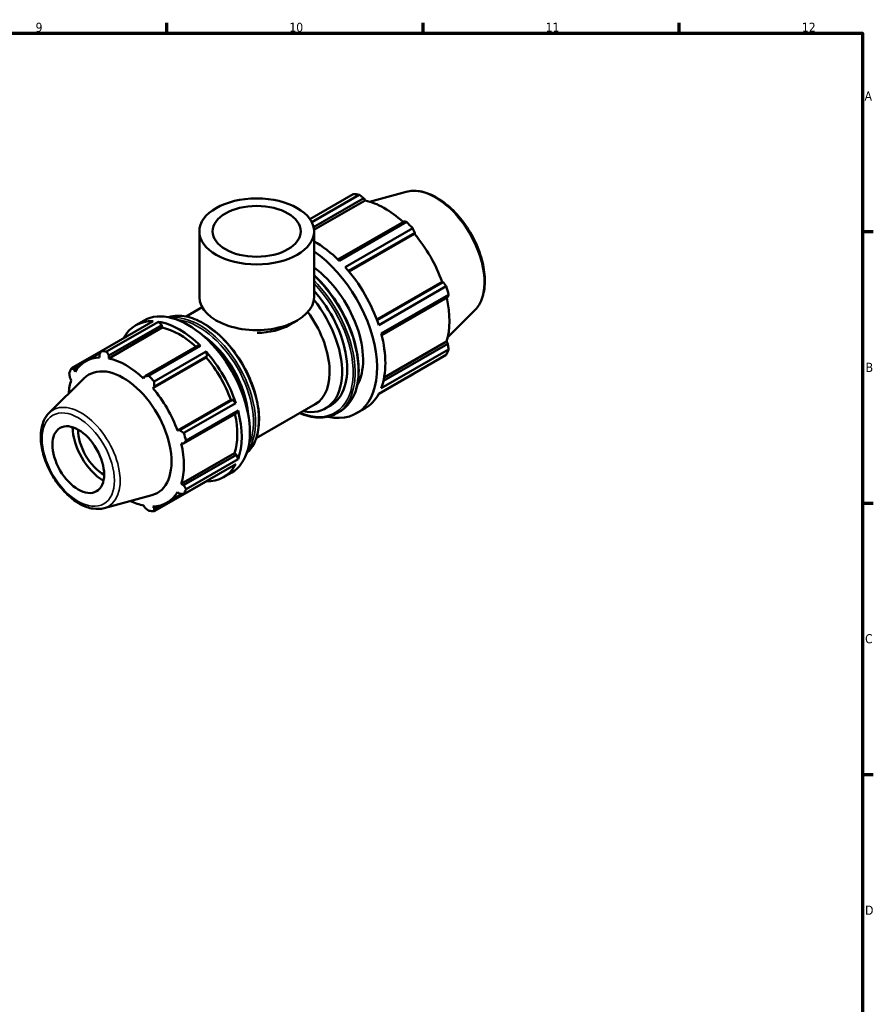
# Model space of a CAD drawing. Header units: millimetres. Extents: x 0 to 931, y 0 to 737.
# Tile 6 of 6: x 591 to 824, y 308 to 578. Entities that reach past the tile are written whole.
import ezdxf

# ---------------------------------------------------------------- set-up
doc = ezdxf.new("R2010")
doc.units = ezdxf.units.MM
for name, color, linetype, lineweight in [('Border (ISO)', 7, 'Continuous', 70), ('Visible (ISO)', 7, 'Continuous', 50), ('Visible Narrow (ISO)', 7, 'Continuous', 35)]:
    doc.layers.add(name, color=color, linetype=linetype, lineweight=lineweight)
doc.styles.add('Note Text (ISO)', font='tahoma.ttf')

# ---------------------------------------------------------------- blocks, each defined once
blk = doc.blocks.new('Borders Default Border')
at = {"layer": 'Border (ISO)'}
for p, q in [((630.75, 574), (630.75, 576.9)), ((700.83, 574), (700.83, 576.9)), ((770.92, 574), (770.92, 576.9)), ((821, 519.75), (823.9, 519.75)), ((821, 445.5), (823.9, 445.5)), ((821, 371.25), (823.9, 371.25))]:
    blk.add_line(p, q, dxfattribs=at)
at = {"layer": 'Border (ISO)', "flags": 128}
blk.add_lwpolyline([(20, 20), (20, 574), (821, 574), (821, 20), (20, 20)], dxfattribs=at)
at = {"layer": 'Border (ISO)', "color": 232, "true_color": 0xca0064, "char_height": 2.5, "attachment_point": 7, "style": 'Note Text (ISO)'}
for s, insert in [('9', (594.88, 574.35)), ('10', (664.29, 574.35)), ('11', (734.37, 574.4)), ('12', (804.46, 574.4)), ('A', (821.59, 555.62)), ('B', (821.89, 481.37)), ('C', (821.73, 407.08)), ('D', (821.73, 332.88))]:
    blk.add_mtext(s, dxfattribs=dict(at, insert=insert))

msp = doc.modelspace()

# ---------------------------------------------------------------- linework, layer by layer
at = {"layer": 'Visible (ISO)'}
for p, q in [((696.218, 530.648), (686.238, 527.941)), ((669.884, 523.19), (681.743, 530.019)), ((683.41, 529.857), (670.386, 522.358)), ((670.887, 520.988), (684.611, 528.892)), ((671.004, 520.226), (684.969, 528.268)), ((684.611, 528.892), (684.969, 528.268)), ((695.634, 522.544), (677.558, 512.135)), ((677.904, 511.796), (696.339, 522.412)), ((698.006, 520.654), (679.571, 510.038)), ((639.668, 501.831), (639.668, 519.817)), ((671.02, 501.831), (671.02, 519.817)), ((680.469, 508.998), (698.586, 519.431)), ((680.628, 508.807), (698.507, 519.103)), ((698.586, 519.431), (698.507, 519.103)), ((688.178, 495.728), (706.058, 506.025)), ((706.38, 505.931), (688.263, 495.498)), ((688.713, 494.203), (707.148, 504.819)), ((706.058, 506.025), (706.38, 505.931)), ((707.838, 502.494), (689.404, 491.878)), ((689.526, 491.404), (707.602, 501.814)), ((636.06, 496.531), (640.431, 499.048)), ((714.925, 498.161), (707.575, 490.888)), ((612.831, 487.075), (627.041, 495.258)), ((628.522, 495.115), (614.312, 486.932)), ((629.523, 493.48), (614.927, 485.074)), ((614.939, 485.819), (629.369, 494.129)), ((622.292, 494.141), (624.554, 495.444)), ((629.369, 494.129), (628.522, 495.115)), ((629.523, 493.48), (629.369, 494.129)), ((644.784, 495.143), (644.216, 495.472)), ((664.3, 494.212), (666.471, 495.472)), ((639.167, 488.487), (624.737, 480.177)), ((625.805, 480.314), (640.015, 488.496)), ((640.015, 488.496), (639.167, 488.487)), ((689.404, 476.93), (707.838, 487.546)), ((707.602, 489.069), (690.012, 478.94)), ((690.205, 479.879), (707.242, 489.69)), ((707.242, 489.69), (707.602, 489.069)), ((612.804, 487.024), (604.704, 482.359)), ((612.595, 486.619), (608.534, 484.28)), ((612.315, 486.074), (612.385, 485.321)), ((614.927, 485.074), (614.939, 485.819)), ((641.556, 485.333), (626.96, 476.928)), ((641.496, 486.934), (627.286, 478.751)), ((627.361, 477.41), (641.791, 485.719)), ((641.791, 485.719), (641.496, 486.934)), ((641.556, 485.333), (641.791, 485.719)), ((707.148, 486.016), (688.713, 475.4)), ((605.387, 482.053), (606.714, 482.817)), ((598.602, 470.157), (608.207, 479.661)), ((604.3, 479.645), (604.62, 479.093)), ((605.673, 481.426), (605.387, 482.053)), ((624.737, 480.177), (624.419, 479.608)), ((688.682, 475.341), (698.006, 480.711)), ((626.96, 476.928), (627.361, 477.41)), ((648.268, 473.708), (633.672, 465.302)), ((648.719, 473.719), (634.289, 465.409)), ((635.413, 464.675), (649.623, 472.858)), ((648.719, 473.719), (648.268, 473.708)), ((649.623, 472.858), (648.719, 473.719)), ((655.223, 463.254), (671.304, 472.515)), ((674.199, 471.412), (675.603, 472.221)), ((635.376, 461.75), (649.806, 470.06)), ((650.237, 470.792), (636.027, 462.609)), ((649.806, 470.06), (650.237, 470.792)), ((677.233, 470.044), (678.072, 470.527)), ((682.651, 470.048), (684.913, 471.351)), ((634.289, 465.409), (633.672, 465.302)), ((634.725, 461.758), (635.376, 461.75)), ((649.321, 459.188), (634.725, 450.783)), ((649.806, 458.732), (635.376, 450.422)), ((649.806, 458.732), (649.321, 459.188)), ((650.237, 457.504), (649.806, 458.732)), ((649.623, 456.145), (635.413, 447.962)), ((636.027, 449.321), (650.237, 457.504)), ((646.245, 452.545), (648.508, 453.848)), ((627.286, 443.246), (641.496, 451.429)), ((635.376, 450.422), (634.725, 450.783)), ((641.496, 451.429), (641.511, 451.474)), ((613.61, 444.095), (626.651, 447.632)), ((634.955, 447.983), (630.811, 445.596)), ((633.672, 448.451), (634.289, 448.014)), ((624.419, 444.802), (624.737, 444.248)), ((627.361, 443.994), (626.96, 444.556)), ((628.721, 444.777), (627.361, 443.994))]:
    msp.add_line(p, q, dxfattribs=at)
for centre, major_axis, ratio in [((655.344, 519.817), (15.676, 0), 0.5758617), ((655.344, 519.817), (12.059, 0), 0.5758617), ((606.553, 457.383), (4.99, -8.666), 0.5780931)]:
    msp.add_ellipse(centre, major_axis=major_axis, ratio=ratio, dxfattribs=at)
for centre, major_axis, ratio, start_param, end_param in [((689.874, 505.365), (-13.474, 23.398), 0.5780931, 5.8451561, 5.9396837), ((690.309, 505.615), (12.531, -21.76), 0.5780931, 2.0696433, 2.6635608), ((689.874, 505.365), (13.474, -23.398), 0.5780931, 1.9181653, 2.0126929), ((690.309, 505.615), (12.531, -21.76), 0.5780931, 1.2672974, 1.8781627), ((671.44, 494.749), (13.474, -23.398), 0.5780931, 2.0126929, 2.3801142), ((669.177, 493.446), (13.474, -23.398), 0.5780931, 5.7998032, 8.5446287), ((669.177, 493.446), (10.779, -18.718), 0.5780931, 0.3185678, 2.2371656), ((671.44, 494.749), (13.474, -23.398), 0.5780931, 1.2272947, 1.9181653), ((689.874, 505.365), (13.474, -23.398), 0.5780931, 1.1327672, 1.2272947), ((655.344, 501.831), (-15.676, 0), 0.5758617, 0, 3.1415927), ((663.42, 490.131), (10.779, -18.718), 0.5780931, 5.8073031, 8.1240646), ((664.824, 490.939), (10.779, -18.718), 0.5780931, 0, 1.9404333), ((690.309, 505.615), (12.531, -21.76), 0.5780931, 0.4818993, 1.0759774), ((636.531, 474.646), (11.977, -20.798), 0.5780931, 0, 3.1415927), ((661.723, 489.153), (9.581, -16.638), 0.5780931, 0, 1.7626367), ((634.268, 473.343), (-11.977, 20.798), 0.5780931, 5.9396837, 6.6266869), ((634.268, 473.343), (-11.977, 20.798), 0.5780931, 5.1542856, 5.8451561), ((634.268, 473.343), (-11.138, 19.342), 0.5780931, 5.211236, 5.8051535), ((655.344, 499.33), (12.618, 0), 0.5758617, 4.7251056, 5.5016397), ((639.48, 476.344), (9.581, -16.638), 0.5780931, 0.8697507, 2.271842), ((671.44, 494.749), (13.474, -23.398), 0.5780931, 0.4418966, 1.1327672), ((689.874, 505.365), (13.474, -23.398), 0.5780931, 0.347369, 0.4418966), ((619.673, 464.938), (-11.138, 19.342), 0.5780931, 5.9796864, 6.5905516), ((620.059, 465.161), (-11.977, 20.798), 0.5780931, 5.8451561, 5.9396837), ((619.673, 464.938), (-11.138, 19.342), 0.5780931, 5.1942882, 5.8051535), ((634.268, 473.343), (-11.977, 20.798), 0.5780931, 4.3688874, 5.059758), ((634.268, 473.343), (-11.138, 19.342), 0.5780931, 4.4088901, 5.0197553), ((620.059, 465.161), (-11.977, 20.798), 0.5780931, 0.347369, 0.4418966), ((618.839, 464.458), (-9.328, 16.199), 0.5780931, 2.9904271, 6.4343509), ((620.059, 465.161), (11.977, -20.798), 0.5780931, 1.9181653, 2.0126929), ((619.673, 464.938), (11.138, -19.342), 0.5780931, 3.6234919, 3.8499755), ((619.673, 464.938), (-11.138, 19.342), 0.5780931, 4.4088901, 5.0197553), ((671.44, 494.749), (13.474, -23.398), 0.5780931, 0, 0.347369), ((634.268, 473.343), (-11.138, 19.342), 0.5780931, 3.6234919, 4.2175701), ((634.268, 473.343), (-11.977, 20.798), 0.5780931, 3.5834892, 4.2743598), ((613.574, 461.426), (-6.043, 10.495), 0.5780931, 0.7981498, 2.3434429), ((613.574, 461.426), (-4.99, 8.666), 0.5780931, 0.7763815, 2.3652112), ((620.059, 465.161), (11.977, -20.798), 0.5780931, 1.1327672, 1.2272947), ((619.673, 464.938), (-11.138, 19.342), 0.5780931, 3.6234919, 4.2343571), ((634.268, 473.343), (11.977, -20.798), 0.5780931, 5.9396837, 6.6305543), ((619.673, 464.938), (11.138, -19.342), 0.5780931, 5.9796864, 6.5905516), ((620.059, 465.161), (11.977, -20.798), 0.5780931, 0.347369, 0.4418966), ((619.673, 464.938), (11.138, -19.342), 0.5780931, 5.5748024, 5.8051535), ((620.059, 465.161), (11.977, -20.798), 0.5780931, 5.8451561, 5.9396837)]:
    msp.add_ellipse(centre, major_axis=major_axis, ratio=ratio, start_param=start_param, end_param=end_param, dxfattribs=at)
for points, knots in [([(696.218, 530.648), (697.391, 530.966), (698.661, 531.005), (701.378, 530.557), (702.834, 530.023), (705.76, 528.416), (707.229, 527.323), (709.998, 524.711), (711.297, 523.193), (713.602, 519.889), (714.609, 518.106), (716.236, 514.444), (716.856, 512.565), (717.645, 508.883), (717.811, 507.081), (717.647, 503.726), (717.316, 502.173), (716.273, 499.802), (715.671, 498.898), (714.925, 498.161)], [5.6508865, 5.6508865, 5.6508865, 5.6508865, 5.9414672, 5.9414672, 6.2600776, 6.2600776, 6.59097, 6.59097, 6.9211718, 6.9211718, 7.2498571, 7.2498571, 7.5786217, 7.5786217, 7.9089938, 7.9089938, 8.2396148, 8.2396148, 8.4901479, 8.4901479, 8.4901479, 8.4901479]), ([(671.02, 507.846), (672.113, 506.842), (673.173, 505.731), (675.798, 502.607), (677.277, 500.457), (679.802, 495.933), (680.849, 493.559), (682.407, 488.821), (682.916, 486.458), (683.343, 481.976), (683.26, 479.858), (682.496, 476.087), (681.817, 474.432), (680.098, 472.02), (679.156, 471.151), (678.072, 470.527)], [6.571416, 6.571416, 6.571416, 6.571416, 6.7713844, 6.7713844, 7.0936132, 7.0936132, 7.4156657, 7.4156657, 7.7379511, 7.7379511, 8.0607004, 8.0607004, 8.3826447, 8.3826447, 8.6413135, 8.6413135, 8.6413135, 8.6413135]), ([(631.233, 496.338), (632.019, 496.597), (632.861, 496.735), (635.209, 496.778), (636.78, 496.466), (640.014, 495.201), (641.678, 494.236), (644.912, 491.755), (646.481, 490.238), (649.365, 486.81), (650.681, 484.9), (652.927, 480.88), (653.859, 478.77), (655.245, 474.558), (655.699, 472.456), (656.079, 468.469), (656.005, 466.584), (655.324, 463.226), (654.719, 461.751), (653.5, 460.043), (653.087, 459.58), (652.633, 459.176)], [5.6187696, 5.6187696, 5.6187696, 5.6187696, 5.8084402, 5.8084402, 6.1247352, 6.1247352, 6.4472957, 6.4472957, 6.7703333, 6.7703333, 7.0928456, 7.0928456, 7.415158, 7.415158, 7.7377317, 7.7377317, 8.0608264, 8.0608264, 8.3830026, 8.3830026, 8.5222648, 8.5222648, 8.5222648, 8.5222648]), ([(613.61, 444.095), (612.665, 443.839), (611.648, 443.804), (609.468, 444.145), (608.298, 444.566), (605.941, 445.839), (604.755, 446.713), (602.521, 448.805), (601.474, 450.023), (599.619, 452.672), (598.81, 454.102), (597.504, 457.041), (597.006, 458.55), (596.375, 461.514), (596.244, 462.968), (596.388, 465.682), (596.663, 466.944), (597.523, 468.849), (598.006, 469.566), (598.602, 470.157)], [2.5092938, 2.5092938, 2.5092938, 2.5092938, 2.7935551, 2.7935551, 3.1106385, 3.1106385, 3.4440403, 3.4440403, 3.7769062, 3.7769062, 4.1078653, 4.1078653, 4.4389138, 4.4389138, 4.7719617, 4.7719617, 5.1050061, 5.1050061, 5.3485553, 5.3485553, 5.3485553, 5.3485553]), ([(677.233, 470.044), (675.935, 469.296), (674.435, 468.902), (671.171, 468.847), (669.402, 469.202), (667.44, 469.973), (667.281, 470.038), (667.121, 470.106)], [2.3581282, 2.3581282, 2.3581282, 2.3581282, 2.66805066, 2.66805066, 2.98480267, 2.98480267, 3.01275019, 3.01275019, 3.01275019, 3.01275019])]:
    msp.add_open_spline(points, degree=3, knots=knots, dxfattribs=at)
for points, weights in [([(684.611, 528.892), (684.025, 529.366), (683.41, 529.857)], [1.00266415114, 1.00174014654, 1]), ([(696.339, 522.412), (695.982, 522.481), (695.634, 522.544)], [1, 1.00174014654, 1.00266415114]), ([(698.586, 519.431), (698.304, 520.031), (698.006, 520.654)], [1.00266415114, 1.00174014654, 1]), ([(707.148, 504.819), (706.759, 505.387), (706.38, 505.931)], [1, 1.00174014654, 1.00266415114]), ([(707.602, 501.814), (707.72, 502.149), (707.838, 502.494)], [1.00266415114, 1.00174014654, 1]), ([(707.838, 487.546), (707.72, 488.325), (707.602, 489.069)], [1, 1.00174014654, 1.00266415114]), ([(612.315, 486.074), (612.566, 486.563), (612.831, 487.075)], [1.00501959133, 1.00291609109, 1]), ([(614.312, 486.932), (614.63, 486.363), (614.939, 485.819)], [1, 1.00291609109, 1.00501959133]), ([(604.704, 482.359), (605.05, 482.202), (605.387, 482.053)], [1, 1.00291609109, 1.00501959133]), ([(604.3, 479.645), (604.195, 480.308), (604.091, 481)], [1.00501959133, 1.00291609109, 1]), ([(624.737, 480.177), (625.258, 480.243), (625.805, 480.314)], [1.00501959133, 1.00291609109, 1]), ([(698.006, 480.711), (698.021, 480.74), (698.036, 480.769)], [1, 1.00008767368, 1.00017327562]), ([(627.286, 478.751), (627.322, 478.065), (627.361, 477.41)], [1, 1.00291609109, 1.00501959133]), ([(634.289, 465.409), (634.837, 465.049), (635.413, 464.675)], [1.00501959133, 1.00291609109, 1]), ([(636.027, 462.609), (635.692, 462.17), (635.376, 461.75)], [1, 1.00291609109, 1.00501959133]), ([(635.376, 450.422), (635.692, 449.882), (636.027, 449.321)], [1.00501959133, 1.00291609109, 1]), ([(635.413, 447.962), (634.837, 447.987), (634.289, 448.014)], [1, 1.00291609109, 1.00501959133]), ([(625.805, 443.389), (625.258, 443.826), (624.737, 444.248)], [1, 1.00291609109, 1.00501959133]), ([(627.361, 443.994), (627.322, 443.626), (627.286, 443.246)], [1.00501959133, 1.00291609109, 1])]:
    msp.add_rational_spline(points, weights, degree=2, dxfattribs=at)
at = {"layer": 'Visible Narrow (ISO)'}
for centre, major_axis, start_param, end_param in [((704.141, 513.58), (-9.462, 16.431), 3.2927583, 6.1320197), ((665.945, 491.585), (12.126, -21.058), 0, 2.0583313), ((664.824, 490.939), (11.927, -20.711), 5.6452839, 8.2659436), ((665.107, 491.102), (12.126, -21.058), 0, 2.0068258), ((640.601, 476.99), (-10.779, 18.718), 3.2656815, 6.1590965), ((639.763, 476.507), (10.779, -18.718), 0.245888, 2.8957046), ((639.48, 476.344), (-10.579, 18.372), 3.518783, 5.905995), ((607.254, 457.787), (7.591, -13.181), 6.1320197, 9.5759436)]:
    msp.add_ellipse(centre, major_axis=major_axis, ratio=0.5780931, start_param=start_param, end_param=end_param, dxfattribs=at)
msp.add_ellipse((606.553, 457.383), major_axis=(6.98, -12.122), ratio=0.5780931, dxfattribs=at)

# ---------------------------------------------------------------- block references
msp.add_blockref('Borders Default Border', (0, 0))

doc.saveas('drawing.dxf')
